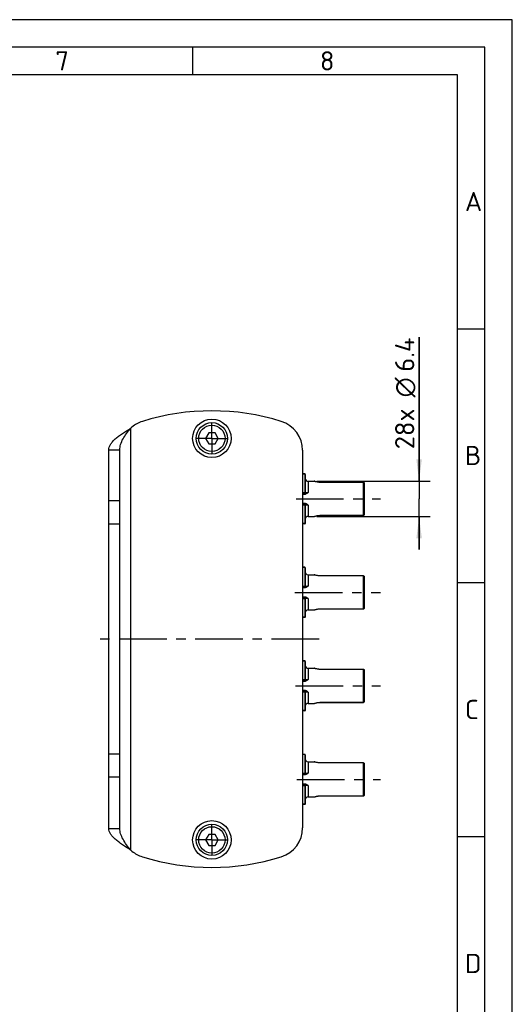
# Model space of a CAD drawing. Header units: millimetres. Extents: x 0 to 420, y 0 to 297.
# Tile 85 of 85: x 330 to 420, y 118 to 297. Entities that reach past the tile are written whole.
import ezdxf

# ---------------------------------------------------------------- set-up
doc = ezdxf.new("R2010")
doc.units = ezdxf.units.MM
doc.header["$LTSCALE"] = 23.1
doc.linetypes.add('CENTER', pattern=[0.6, 0.375, -0.075, 0.075, -0.075])
doc.layers.get('0').update_dxf_attribs({"linetype": 'CONTINUOUS'})
for name, color, linetype in [('0000008877_2_KÖRPERKANTE', 7, 'CONTINUOUS'), ('0000019407_2_KÖRPERKANTE', 7, 'CONTINUOUS'), ('0000284003_1_MITTELLINIE', 7, 'CONTINUOUS'), ('0000284003_2_KÖRPERKANTE', 7, 'CONTINUOUS'), ('0000284035_0_RAHMEN', 7, 'CONTINUOUS'), ('0000434254_1_MITTELLINIE', 7, 'CONTINUOUS'), ('0000434254_2_KÖRPERKANTE', 7, 'CONTINUOUS'), ('0000434254_5_BEMASSUNG', 7, 'CONTINUOUS')]:
    doc.layers.add(name, color=color, linetype=linetype)
doc.styles.get("Standard").update_dxf_attribs({"font": 'isocpeur.ttf'})
doc.styles.add('TEXTSTYLE_12', font='gdt', dxfattribs={"width": 0.7})
doc.styles.add('TEXTSTYLE_2', font='isocpeur.ttf')
doc.styles.add('TEXTSTYLE_3', font='isocpeur.ttf')
doc.styles.add('TEXTSTYLE_4', font='isocpeur.ttf')
doc.styles.add('TEXTSTYLE_5', font='isocpeur.ttf')
doc.styles.add('TEXTSTYLE_6', font='isocpeur.ttf')
doc.dimstyles.new('DIMSTYLE_1', dxfattribs={"dimtxt": 3.5, "dimasz": 4, "dimexe": 2, "dimexo": 0.5, "dimgap": 0.875, "dimtad": 1, "dimdec": 3, "dimdsep": 46, "dimtxsty": 'Standard', "dimblk": '_FILLED', "dimblk1": '_FILLED', "dimblk2": '_FILLED', "dimcen": 0.09, "dimclrt": 7, "dimazin": 2, "dimtp": 0.2, "dimtm": 0.2, "dimtfac": 1, "dimtdec": 3, "dimtofl": 0, "dimtmove": 0, "dimatfit": 3, "dimldrblk": '_FILLED', "dimfxl": 0, "dimtolj": 1, "dimarcsym": 0})

# ---------------------------------------------------------------- blocks, each defined once
blk = doc.blocks.new('_FILLED')
at = {"color": 0, "linetype": 'ByBlock'}
blk.add_solid([(0, 0), (-1, 0.125), (-1, -0.125)], dxfattribs=at)
blk = doc.blocks.new('*D23')
at = {"layer": '0000434254_5_BEMASSUNG', "color": 1, "linetype": 'Continuous'}
for p, q in [((403.04, 213.09), (403.04, 239.3)), ((403.04, 239.3), (403.04, 209.89)), ((384.44, 213.09), (405.04, 213.09)), ((403.04, 200.69), (403.04, 209.89)), ((384.44, 206.69), (405.04, 206.69)), ((403.04, 206.69), (403.04, 200.69))]:
    blk.add_line(p, q, dxfattribs=at)
at = {"layer": '0000434254_5_BEMASSUNG', "color": 1, "linetype": 'Continuous', "xscale": 4, "yscale": 4, "zscale": 4}
for p, rotation in [((403.04, 213.09), 270), ((403.04, 206.69), 90)]:
    blk.add_blockref('_FILLED', p, dxfattribs=dict(at, rotation=rotation))
at = {"layer": '0000434254_5_BEMASSUNG', "color": 7, "linetype": 'Continuous'}
for s, p in [('6.4', (402.17, 233.01)), ('28x ', (402.17, 218.91))]:
    blk.add_text(s, height=3.5, rotation=90, dxfattribs=at).set_placement(p)
at = {"layer": '0000434254_5_BEMASSUNG', "color": 7, "linetype": 'Continuous', "style": 'TEXTSTYLE_12'}
blk.add_text('n', height=3.5, rotation=90, dxfattribs=at).set_placement((402.17, 228.34))

msp = doc.modelspace()

# ---------------------------------------------------------------- linework, layer by layer
at = {"layer": '0000008877_2_KÖRPERKANTE', "color": 7, "linetype": 'Continuous'}
for centre in [(365.3426, 220.8901), (365.3426, 147.8901)]:
    msp.add_circle(centre, 3.5, dxfattribs=at)
at = {"layer": '0000019407_2_KÖRPERKANTE', "color": 7, "linetype": 'Continuous'}
for p, q in [((364.7653, 221.8901), (364.1879, 220.8901)), ((364.1879, 220.8901), (364.7653, 219.8901)), ((365.92, 221.8901), (364.7653, 221.8901)), ((366.4973, 220.8901), (365.92, 221.8901)), ((365.92, 219.8901), (366.4973, 220.8901)), ((364.7653, 219.8901), (365.92, 219.8901)), ((364.7653, 148.8901), (364.1879, 147.8901)), ((365.92, 148.8901), (364.7653, 148.8901)), ((366.4973, 147.8901), (365.92, 148.8901)), ((364.1879, 147.8901), (364.7653, 146.8901)), ((364.7653, 146.8901), (365.92, 146.8901)), ((365.92, 146.8901), (366.4973, 147.8901))]:
    msp.add_line(p, q, dxfattribs=at)
for centre, radius in [((365.3426, 220.8901), 2.85), ((365.3426, 220.8901), 2.3917), ((365.3426, 147.8901), 2.85), ((365.3426, 147.8901), 2.3917)]:
    msp.add_circle(centre, radius, dxfattribs=at)
at = {"layer": '0000284003_1_MITTELLINIE', "color": 7, "linetype": 'CENTER'}
for p, q in [((365.3426, 220.8901), (365.3426, 223.7401)), ((365.3426, 220.8901), (362.4926, 220.8901)), ((365.3426, 220.8901), (365.3426, 218.0401)), ((365.3426, 220.8901), (368.1926, 220.8901)), ((384.8426, 184.3901), (343.4924, 184.3901)), ((365.3426, 147.8901), (365.3426, 150.7401)), ((365.3426, 147.8901), (362.4926, 147.8901)), ((365.3426, 147.8901), (368.1926, 147.8901)), ((365.3426, 147.8901), (365.3426, 145.0401))]:
    msp.add_line(p, q, dxfattribs=at)
at = {"layer": '0000284003_2_KÖRPERKANTE', "color": 7, "linetype": 'Continuous'}
for p, q in [((350.5926, 222.7503), (350.8073, 222.9304)), ((346.5926, 149.9841), (346.5926, 218.7961)), ((346.5926, 218.7961), (348.5926, 218.7961)), ((348.5926, 149.9841), (348.5926, 218.7961)), ((381.8426, 218.7171), (381.8426, 150.0631)), ((346.5926, 149.9841), (348.5926, 149.9841)), ((350.8073, 145.8498), (350.5926, 146.0299))]:
    msp.add_line(p, q, dxfattribs=at)
at = {"layer": '0000284003_2_KÖRPERKANTE', "color": 9, "linetype": 'Continuous'}
for p, q in [((350.5926, 146.0299), (350.5926, 222.7503)), ((348.5926, 209.5048), (346.5926, 209.5048)), ((348.5926, 205.2916), (346.5926, 205.2916)), ((348.5926, 163.4887), (346.5926, 163.4887)), ((348.5926, 159.2754), (346.5926, 159.2754))]:
    msp.add_line(p, q, dxfattribs=at)
at = {"layer": '0000284003_2_KÖRPERKANTE', "color": 7, "linetype": 'Continuous'}
for centre, radius, start, end in [((365.3426, 183.3901), 42.5, 72.704655, 107.295345), ((354.3426, 218.7171), 5.5, 107.295345, 130), ((376.3426, 218.7171), 5.5, 0, 72.704655), ((376.3426, 150.0631), 5.5, 287.295345, 360), ((354.3426, 150.0631), 5.5, 230, 252.704655), ((365.3426, 185.3901), 42.5, 252.704655, 287.295345)]:
    msp.add_arc(centre, radius, start, end, dxfattribs=at)
for points, knots in [([(346.5926, 218.7961), (346.5926, 218.9628), (346.6505, 219.3126), (346.8927, 219.8166), (347.2741, 220.3104), (347.7767, 220.8001), (348.3836, 221.2877), (349.3237, 221.9532), (350.0785, 222.4267), (350.5926, 222.7503)], [0, 0, 0, 0, 0.08599682, 0.17952488, 0.28564834, 0.4061741, 0.54064746, 0.68675202, 1, 1, 1, 1]), ([(348.5926, 218.7961), (348.5926, 218.9614), (348.6194, 219.2962), (348.7779, 219.9743), (349.1689, 220.8198), (349.8287, 221.789), (350.3334, 222.424), (350.5926, 222.7503)], [0, 0, 0, 0, 0.10980451, 0.22213482, 0.46120959, 0.72310339, 1, 1, 1, 1]), ([(350.5926, 146.0299), (350.0785, 146.3535), (349.3237, 146.827), (348.3836, 147.4925), (347.7767, 147.9801), (347.2741, 148.4698), (346.8927, 148.9636), (346.6505, 149.4676), (346.5926, 149.8174), (346.5926, 149.9841)], [0, 0, 0, 0, 0.31324798, 0.45935254, 0.5938259, 0.71435166, 0.82047512, 0.91400318, 1, 1, 1, 1]), ([(350.5926, 146.0299), (350.3334, 146.3562), (349.8287, 146.9912), (349.1689, 147.9604), (348.7779, 148.8059), (348.6194, 149.484), (348.5926, 149.8188), (348.5926, 149.9841)], [0, 0, 0, 0, 0.27689661, 0.53879041, 0.77786518, 0.89019549, 1, 1, 1, 1])]:
    msp.add_open_spline(points, degree=3, knots=knots, dxfattribs=at)
at = {"layer": '0000284035_0_RAHMEN', "color": 1, "linetype": 'Continuous'}
for p, q in [((420, 297), (0, 297)), ((420, 0), (420, 297)), ((361.89, 287), (361.89, 292)), ((410, 287), (25, 287)), ((410, 73.3491), (410, 287)), ((410, 240.82), (415, 240.82)), ((410, 194.66), (415, 194.66)), ((410, 148.5), (415, 148.5))]:
    msp.add_line(p, q, dxfattribs=at)
at = {"layer": '0000284035_0_RAHMEN', "color": 7, "linetype": 'Continuous'}
for p, q in [((415, 292), (20, 292)), ((415, 5), (415, 292))]:
    msp.add_line(p, q, dxfattribs=at)
at = {"layer": '0000434254_1_MITTELLINIE', "color": 7, "linetype": 'CENTER'}
for p, q in [((380.6481, 209.8901), (396.0426, 209.8901)), ((380.4518, 192.8901), (396.0426, 192.8901)), ((380.5643, 175.8901), (396.0426, 175.8901)), ((380.8192, 158.8901), (396.0426, 158.8901))]:
    msp.add_line(p, q, dxfattribs=at)
at = {"layer": '0000434254_2_KÖRPERKANTE', "color": 7, "linetype": 'Continuous'}
for p, q in [((382.2426, 214.4401), (381.8426, 214.4401)), ((382.3426, 214.3401), (382.3426, 210.9901)), ((382.8426, 213.0901), (383.9426, 213.0901)), ((385.0426, 212.8884), (384.9251, 212.8909)), ((392.9426, 212.8884), (385.0426, 212.8884)), ((393.0426, 212.7884), (393.0426, 206.9918)), ((381.8426, 210.8901), (382.3482, 210.8901)), ((382.3482, 208.8901), (381.8426, 208.8901)), ((382.3426, 208.7901), (382.3426, 205.4401)), ((382.3434, 206.2242), (382.3443, 206.2318)), ((382.8426, 206.6901), (383.9426, 206.6901)), ((383.9762, 206.6959), (383.9855, 206.6992)), ((383.9851, 206.699), (384.0136, 206.709)), ((384.0125, 206.7086), (384.0603, 206.7247)), ((384.0586, 206.7242), (384.1248, 206.7454)), ((384.1229, 206.7448), (384.2063, 206.7697)), ((384.2046, 206.7692), (384.3035, 206.796)), ((384.3019, 206.7956), (384.4136, 206.8221)), ((384.4123, 206.8218), (384.5333, 206.8459)), ((384.5325, 206.8457), (384.6601, 206.8658)), ((384.6597, 206.8658), (384.7916, 206.8806)), ((384.9246, 206.8893), (385.0426, 206.8918)), ((385.0426, 206.8918), (392.9426, 206.8918)), ((382.2426, 205.3401), (381.8426, 205.3401)), ((382.2426, 197.4401), (381.8426, 197.4401)), ((382.3426, 197.3401), (382.3426, 193.9901)), ((382.8426, 196.0901), (383.9426, 196.0901)), ((385.0426, 195.8884), (384.9251, 195.8909)), ((392.9426, 195.8884), (385.0426, 195.8884)), ((393.0426, 195.7884), (393.0426, 189.9918)), ((381.8426, 193.8901), (382.3482, 193.8901)), ((382.3482, 191.8901), (381.8426, 191.8901)), ((382.3426, 191.7901), (382.3426, 188.4401)), ((384.0586, 189.7242), (384.1248, 189.7454)), ((384.1229, 189.7448), (384.2063, 189.7697)), ((384.2046, 189.7692), (384.3035, 189.796)), ((384.3019, 189.7956), (384.4136, 189.8221)), ((384.4123, 189.8218), (384.5333, 189.8459)), ((384.5325, 189.8457), (384.6601, 189.8658)), ((384.6597, 189.8658), (384.7916, 189.8806)), ((384.9246, 189.8893), (385.0426, 189.8918)), ((385.0426, 189.8918), (392.9426, 189.8918)), ((382.2426, 188.3401), (381.8426, 188.3401)), ((382.3434, 189.2242), (382.3443, 189.2318)), ((382.8426, 189.6901), (383.9426, 189.6901)), ((383.9762, 189.6959), (383.9855, 189.6992)), ((383.9851, 189.699), (384.0136, 189.709)), ((384.0125, 189.7086), (384.0603, 189.7247)), ((382.2426, 180.4401), (381.8426, 180.4401)), ((382.3426, 180.3401), (382.3426, 176.9901)), ((382.8426, 179.0901), (383.9426, 179.0901)), ((385.0426, 178.8884), (384.9251, 178.8909)), ((392.9426, 178.8884), (385.0426, 178.8884)), ((393.0426, 178.7884), (393.0426, 172.9918)), ((381.8426, 176.8901), (382.3482, 176.8901)), ((382.3482, 174.8901), (381.8426, 174.8901)), ((382.3426, 174.7901), (382.3426, 171.4401)), ((382.3434, 172.2242), (382.3443, 172.2318)), ((382.8426, 172.6901), (383.9426, 172.6901)), ((383.9762, 172.6959), (383.9855, 172.6992)), ((383.9851, 172.699), (384.0136, 172.709)), ((384.0125, 172.7086), (384.0603, 172.7247)), ((384.0586, 172.7242), (384.1248, 172.7454)), ((384.1229, 172.7448), (384.2063, 172.7697)), ((384.2046, 172.7692), (384.3035, 172.796)), ((384.3019, 172.7956), (384.4136, 172.8221)), ((384.4123, 172.8218), (384.5333, 172.8459)), ((384.5325, 172.8457), (384.6601, 172.8658)), ((384.6597, 172.8658), (384.7916, 172.8806)), ((384.9246, 172.8893), (385.0426, 172.8918)), ((385.0426, 172.8918), (392.9426, 172.8918)), ((382.2426, 171.3401), (381.8426, 171.3401)), ((382.2426, 163.4401), (381.8426, 163.4401)), ((382.3426, 163.3401), (382.3426, 159.9901)), ((382.8426, 162.0901), (383.9426, 162.0901)), ((385.0426, 161.8884), (384.9251, 161.8909)), ((392.9426, 161.8884), (385.0426, 161.8884)), ((393.0426, 161.7884), (393.0426, 155.9918)), ((381.8426, 159.8901), (382.3482, 159.8901)), ((382.3482, 157.8901), (381.8426, 157.8901)), ((382.3426, 157.7901), (382.3426, 154.4401)), ((384.0586, 155.7242), (384.1248, 155.7454)), ((384.1229, 155.7448), (384.2063, 155.7697)), ((384.2046, 155.7692), (384.3035, 155.796)), ((384.3019, 155.7956), (384.4136, 155.8221)), ((384.4123, 155.8218), (384.5333, 155.8459)), ((384.5325, 155.8457), (384.6601, 155.8658)), ((384.6597, 155.8658), (384.7916, 155.8806)), ((384.9246, 155.8893), (385.0426, 155.8918)), ((385.0426, 155.8918), (392.9426, 155.8918)), ((382.2426, 154.3401), (381.8426, 154.3401)), ((382.3434, 155.2242), (382.3443, 155.2318)), ((382.8426, 155.6901), (383.9426, 155.6901)), ((383.9762, 155.6959), (383.9855, 155.6992)), ((383.9851, 155.699), (384.0136, 155.709)), ((384.0125, 155.7086), (384.0603, 155.7247))]:
    msp.add_line(p, q, dxfattribs=at)
at = {"layer": '0000434254_2_KÖRPERKANTE', "color": 9, "linetype": 'Continuous'}
for p, q in [((382.2426, 214.3901), (381.8426, 214.3901)), ((382.2426, 214.4401), (382.2426, 210.8901)), ((382.8426, 213.0901), (382.8426, 211.0256)), ((383.9666, 213.0814), (383.9426, 213.0901)), ((385.0426, 212.8819), (385.0426, 212.8884)), ((392.9426, 212.8819), (385.0426, 212.8819)), ((392.9426, 206.8918), (392.9426, 212.8884)), ((381.8426, 211.0401), (382.2426, 211.0401)), ((381.8426, 210.7628), (382.3482, 210.7628)), ((382.3482, 210.8901), (382.3482, 210.7628)), ((382.3482, 209.0174), (381.8426, 209.0174)), ((382.2426, 208.7401), (381.8426, 208.7401)), ((382.2426, 208.8901), (382.2426, 205.3401)), ((382.3482, 209.0174), (382.3482, 208.8901)), ((382.8426, 208.7546), (382.8426, 206.6901)), ((383.9426, 206.6901), (383.9742, 206.7015)), ((385.0426, 206.8983), (385.0426, 206.8918)), ((385.0426, 206.8983), (392.9426, 206.8983)), ((382.2426, 205.3901), (381.8426, 205.3901)), ((382.2426, 197.3901), (381.8426, 197.3901)), ((382.2426, 197.4401), (382.2426, 193.8901)), ((382.8426, 196.0901), (382.8426, 194.0256)), ((383.9666, 196.0814), (383.9426, 196.0901)), ((385.0426, 195.8819), (385.0426, 195.8884)), ((392.9426, 195.8819), (385.0426, 195.8819)), ((392.9426, 189.8918), (392.9426, 195.8884)), ((381.8426, 194.0401), (382.2426, 194.0401)), ((381.8426, 193.7628), (382.3482, 193.7628)), ((382.3482, 193.8901), (382.3482, 193.7628)), ((382.3482, 192.0174), (381.8426, 192.0174)), ((382.2426, 191.7401), (381.8426, 191.7401)), ((382.2426, 191.8901), (382.2426, 188.3401)), ((382.3482, 192.0174), (382.3482, 191.8901)), ((382.8426, 191.7546), (382.8426, 189.6901)), ((385.0426, 189.8983), (392.9426, 189.8983)), ((385.0426, 189.8983), (385.0426, 189.8918)), ((382.2426, 188.3901), (381.8426, 188.3901)), ((383.9426, 189.6901), (383.9742, 189.7015)), ((382.2426, 180.3901), (381.8426, 180.3901)), ((382.2426, 180.4401), (382.2426, 176.8901)), ((382.8426, 179.0901), (382.8426, 177.0256)), ((383.9666, 179.0814), (383.9426, 179.0901)), ((385.0426, 178.8819), (385.0426, 178.8884)), ((392.9426, 178.8819), (385.0426, 178.8819)), ((392.9426, 172.8918), (392.9426, 178.8884)), ((381.8426, 177.0401), (382.2426, 177.0401)), ((381.8426, 176.7628), (382.3482, 176.7628)), ((382.3482, 176.8901), (382.3482, 176.7628)), ((382.3482, 175.0174), (381.8426, 175.0174)), ((382.2426, 174.7401), (381.8426, 174.7401)), ((382.2426, 174.8901), (382.2426, 171.3401)), ((382.3482, 175.0174), (382.3482, 174.8901)), ((382.8426, 174.7546), (382.8426, 172.6901)), ((383.9426, 172.6901), (383.9742, 172.7015)), ((385.0426, 172.8983), (392.9426, 172.8983)), ((385.0426, 172.8983), (385.0426, 172.8918)), ((382.2426, 171.3901), (381.8426, 171.3901)), ((382.2426, 163.3901), (381.8426, 163.3901)), ((382.2426, 163.4401), (382.2426, 159.8901)), ((382.8426, 162.0901), (382.8426, 160.0256)), ((383.9666, 162.0814), (383.9426, 162.0901)), ((385.0426, 161.8819), (385.0426, 161.8884)), ((392.9426, 161.8819), (385.0426, 161.8819)), ((392.9426, 155.8918), (392.9426, 161.8884)), ((381.8426, 160.0401), (382.2426, 160.0401)), ((381.8426, 159.7628), (382.3482, 159.7628)), ((382.3482, 159.8901), (382.3482, 159.7628)), ((382.3482, 158.0174), (381.8426, 158.0174)), ((382.2426, 157.7401), (381.8426, 157.7401)), ((382.2426, 157.8901), (382.2426, 154.3401)), ((382.3482, 158.0174), (382.3482, 157.8901)), ((382.8426, 157.7546), (382.8426, 155.6901)), ((385.0426, 155.8983), (392.9426, 155.8983)), ((385.0426, 155.8983), (385.0426, 155.8918)), ((382.2426, 154.3901), (381.8426, 154.3901)), ((383.9426, 155.6901), (383.9742, 155.7015))]:
    msp.add_line(p, q, dxfattribs=at)
at = {"layer": '0000434254_2_KÖRPERKANTE', "color": 7, "linetype": 'Continuous'}
for points in [[(383.9761, 213.0843), (383.9551, 213.0893), (383.9426, 213.0901)], [(384.9256, 212.8908), (384.7919, 212.8996), (384.6602, 212.9144), (384.5331, 212.9344), (384.4131, 212.9583), (384.3028, 212.9844), (384.2054, 213.0108), (384.1238, 213.0351), (384.0593, 213.0558), (384.013, 213.0714), (383.9852, 213.0811), (383.9761, 213.0843)], [(383.9426, 206.6901), (383.9552, 206.6909), (383.9762, 206.6959)], [(384.7913, 206.8806), (384.9254, 206.8894), (385.0426, 206.8918)], [(383.9761, 196.0843), (383.9551, 196.0893), (383.9426, 196.0901)], [(384.9256, 195.8908), (384.7919, 195.8996), (384.6602, 195.9144), (384.5331, 195.9344), (384.4131, 195.9583), (384.3028, 195.9844), (384.2054, 196.0108), (384.1238, 196.0351), (384.0593, 196.0558), (384.013, 196.0714), (383.9852, 196.0811), (383.9761, 196.0843)], [(384.7913, 189.8806), (384.9254, 189.8894), (385.0426, 189.8918)], [(383.9426, 189.6901), (383.9552, 189.6909), (383.9762, 189.6959)], [(383.9761, 179.0843), (383.9551, 179.0893), (383.9426, 179.0901)], [(384.9256, 178.8908), (384.7919, 178.8996), (384.6602, 178.9144), (384.5331, 178.9344), (384.4131, 178.9583), (384.3028, 178.9844), (384.2054, 179.0108), (384.1238, 179.0351), (384.0593, 179.0558), (384.013, 179.0714), (383.9852, 179.0811), (383.9761, 179.0843)], [(383.9426, 172.6901), (383.9552, 172.6909), (383.9762, 172.6959)], [(384.7913, 172.8806), (384.9254, 172.8894), (385.0426, 172.8918)], [(383.9761, 162.0843), (383.9551, 162.0893), (383.9426, 162.0901)], [(384.9256, 161.8908), (384.7919, 161.8996), (384.6602, 161.9144), (384.5331, 161.9344), (384.4131, 161.9583), (384.3028, 161.9844), (384.2054, 162.0108), (384.1238, 162.0351), (384.0593, 162.0558), (384.013, 162.0714), (383.9852, 162.0811), (383.9761, 162.0843)], [(384.7913, 155.8806), (384.9254, 155.8894), (385.0426, 155.8918)], [(383.9426, 155.6901), (383.9552, 155.6909), (383.9762, 155.6959)]]:
    msp.add_lwpolyline(points, dxfattribs=at)
for centre, radius, start, end in [((382.2426, 214.3401), 0.1, 0, 90), ((382.8426, 213.5901), 0.5, 180, 270), ((392.9426, 212.7884), 0.1, 0, 90), ((382.2426, 210.9901), 0.1, 269.999212, 360), ((382.2426, 208.7901), 0.1, 0, 90), ((382.8426, 206.1901), 0.5, 90, 175.219813), ((392.9426, 206.9918), 0.1, 270, 360), ((382.2426, 205.4401), 0.1, 270, 360), ((382.2426, 197.3401), 0.1, 0, 90), ((382.8426, 196.5901), 0.5, 180, 270), ((392.9426, 195.7884), 0.1, 0, 90), ((382.2426, 193.9901), 0.1, 269.999212, 360), ((382.2426, 191.7901), 0.1, 0, 90), ((392.9426, 189.9918), 0.1, 270, 360), ((382.2426, 188.4401), 0.1, 270, 360), ((382.8426, 189.1901), 0.5, 90, 175.219813), ((382.2426, 180.3401), 0.1, 0, 90), ((382.8426, 179.5901), 0.5, 180, 270), ((392.9426, 178.7884), 0.1, 0, 90), ((382.2426, 176.9901), 0.1, 270, 360), ((382.2426, 174.7901), 0.1, 0, 90), ((382.8426, 172.1901), 0.5, 90, 175.219813), ((392.9426, 172.9918), 0.1, 270, 360), ((382.2426, 171.4401), 0.1, 270, 360), ((382.2426, 163.3401), 0.1, 0, 90), ((382.8426, 162.5901), 0.5, 180, 270), ((392.9426, 161.7884), 0.1, 0, 90), ((382.2426, 159.9901), 0.1, 269.999212, 360), ((382.2426, 157.7901), 0.1, 0, 90), ((392.9426, 155.9918), 0.1, 270, 360), ((382.2426, 154.4401), 0.1, 270, 360), ((382.8426, 155.1901), 0.5, 90, 175.219813)]:
    msp.add_arc(centre, radius, start, end, dxfattribs=at)
at = {"layer": '0000434254_2_KÖRPERKANTE', "color": 9, "linetype": 'Continuous'}
for centre, radius, start, end in [((385.3343, 216.888), 4.0449, 250.236887, 250.54608), ((385.3733, 202.7823), 4.1614, 109.552128, 109.668268), ((385.3343, 199.888), 4.0449, 250.236887, 250.54608), ((385.3733, 185.7823), 4.1614, 109.552128, 109.668268), ((385.3343, 182.888), 4.0449, 250.236887, 250.54608), ((385.3733, 168.7823), 4.1614, 109.552128, 109.668268), ((385.3343, 165.888), 4.0449, 250.236887, 250.54608), ((385.3733, 151.7823), 4.1614, 109.552128, 109.668268)]:
    msp.add_arc(centre, radius, start, end, dxfattribs=at)
for points, knots in [([(382.3426, 214.3401), (382.3426, 214.3434), (382.3411, 214.3504), (382.335, 214.36), (382.3255, 214.3686), (382.3078, 214.3791), (382.2797, 214.3878), (382.2554, 214.3901), (382.2426, 214.3901)], [0, 0, 0, 0, 0.0822999, 0.17313615, 0.27789095, 0.39845063, 0.68161547, 1, 1, 1, 1]), ([(385.0426, 212.8819), (384.9244, 212.8819), (384.7003, 212.8962), (384.3464, 212.9601), (384.1148, 213.029), (383.9872, 213.0741)], [0, 0, 0, 0, 0.3291366, 0.62308027, 1, 1, 1, 1]), ([(392.9426, 212.8819), (392.9556, 212.8819), (392.9816, 212.8771), (393.0148, 212.8566), (393.0373, 212.8255), (393.0426, 212.8006), (393.0426, 212.7884)], [0, 0, 0, 0, 0.25763377, 0.5108875, 0.75776087, 1, 1, 1, 1]), ([(382.3426, 210.9901), (382.3426, 210.9934), (382.3411, 211.0004), (382.335, 211.01), (382.3255, 211.0186), (382.3078, 211.0291), (382.2797, 211.0378), (382.2554, 211.0401), (382.2426, 211.0401)], [0, 0, 0, 0, 0.0823214, 0.17320661, 0.27801027, 0.39862442, 0.68178539, 1, 1, 1, 1]), ([(382.3426, 210.9901), (382.3426, 210.9913), (382.3448, 210.9931), (382.348, 210.9946), (382.3541, 210.9968), (382.3644, 210.9993), (382.3801, 211.0023), (382.4, 211.0052), (382.4348, 211.0093), (382.4878, 211.014), (382.5619, 211.0188), (382.648, 211.0226), (382.7429, 211.025), (382.8088, 211.0256), (382.8426, 211.0256)], [0, 0, 0, 0, 0.00730906, 0.0136708, 0.02209526, 0.0453015, 0.0770213, 0.11713285, 0.16543495, 0.28548949, 0.43426347, 0.60743391, 0.79879159, 1, 1, 1, 1]), ([(382.6115, 210.9557), (382.5897, 210.9486), (382.5467, 210.9344), (382.482, 210.9139), (382.4165, 210.8964), (382.3711, 210.8901), (382.3482, 210.8901)], [0, 0, 0, 0, 0.25201907, 0.4998107, 0.74719285, 1, 1, 1, 1]), ([(382.657, 210.8901), (382.6342, 210.8737), (382.5877, 210.8419), (382.5135, 210.8009), (382.4335, 210.7711), (382.3766, 210.7628), (382.3482, 210.7628)], [0, 0, 0, 0, 0.24827216, 0.49778648, 0.74851497, 1, 1, 1, 1]), ([(382.8426, 211.0256), (382.8031, 211.0148), (382.7258, 210.9924), (382.6491, 210.968), (382.6115, 210.9557)], [0, 0, 0, 0, 0.50887504, 1, 1, 1, 1]), ([(382.8426, 211.0256), (382.8107, 211.0045), (382.7489, 210.9592), (382.6881, 210.9125), (382.657, 210.8901)], [0, 0, 0, 0, 0.49951938, 1, 1, 1, 1]), ([(382.2426, 208.7401), (382.2554, 208.7401), (382.2797, 208.7424), (382.3078, 208.7511), (382.3255, 208.7616), (382.335, 208.7702), (382.3411, 208.7798), (382.3426, 208.7868), (382.3426, 208.7901)], [0, 0, 0, 0, 0.31821461, 0.60137558, 0.72198972, 0.82679339, 0.9176786, 1, 1, 1, 1]), ([(382.8426, 208.7546), (382.8088, 208.7546), (382.7429, 208.7552), (382.6479, 208.7576), (382.5618, 208.7614), (382.4878, 208.7662), (382.4347, 208.7709), (382.4, 208.775), (382.3801, 208.7779), (382.3644, 208.7809), (382.3541, 208.7834), (382.348, 208.7856), (382.3448, 208.7871), (382.3426, 208.7889), (382.3426, 208.7901)], [0, 0, 0, 0, 0.20137561, 0.39281244, 0.56597388, 0.71468206, 0.83466305, 0.88293467, 0.92302133, 0.95472108, 0.97791423, 0.98633423, 0.99269364, 1, 1, 1, 1]), ([(382.8426, 208.7546), (382.823, 208.7676), (382.7845, 208.7947), (382.7093, 208.8514), (382.6341, 208.9084), (382.5533, 208.9582), (382.4676, 208.9998), (382.3959, 209.0174), (382.3482, 209.0174)], [0, 0, 0, 0, 0.12407946, 0.24815812, 0.49713646, 0.62236417, 0.74816625, 1, 1, 1, 1]), ([(382.8426, 208.7546), (382.7993, 208.7665), (382.7147, 208.791), (382.6111, 208.8245), (382.5308, 208.8509), (382.4714, 208.8694), (382.411, 208.8847), (382.3693, 208.8901), (382.3482, 208.8901)], [0, 0, 0, 0, 0.26217838, 0.51404632, 0.63593938, 0.7562722, 0.87678341, 1, 1, 1, 1]), ([(382.3426, 206.2401), (382.3426, 206.2389), (382.3428, 206.2372), (382.3432, 206.2351), (382.3435, 206.2339), (382.3439, 206.2331), (382.3441, 206.2323), (382.3443, 206.232), (382.3443, 206.2318), (382.3443, 206.2318)], [0, 0, 0, 0, 0.42370965, 0.5950158, 0.73805158, 0.8513454, 0.9334999, 0.9833224, 1, 1, 1, 1]), ([(383.9806, 206.7038), (384.1072, 206.7488), (384.339, 206.8183), (384.6951, 206.8836), (384.9224, 206.8983), (385.0426, 206.8983)], [0, 0, 0, 0, 0.37183819, 0.66755803, 1, 1, 1, 1]), ([(393.0426, 206.9918), (393.0426, 206.9796), (393.0373, 206.9547), (393.0148, 206.9237), (392.9816, 206.9031), (392.9556, 206.8983), (392.9426, 206.8983)], [0, 0, 0, 0, 0.24211958, 0.48894526, 0.74223737, 1, 1, 1, 1]), ([(382.3426, 205.4401), (382.3426, 205.4368), (382.3411, 205.4298), (382.335, 205.4202), (382.3255, 205.4116), (382.3078, 205.4011), (382.2797, 205.3924), (382.2554, 205.3901), (382.2426, 205.3901)], [0, 0, 0, 0, 0.0822991, 0.17313475, 0.27788959, 0.39844917, 0.68161408, 1, 1, 1, 1]), ([(382.3426, 197.3401), (382.3426, 197.3434), (382.3411, 197.3504), (382.335, 197.36), (382.3255, 197.3686), (382.3078, 197.3791), (382.2797, 197.3878), (382.2554, 197.3901), (382.2426, 197.3901)], [0, 0, 0, 0, 0.0822999, 0.17313615, 0.27789095, 0.39845063, 0.68161547, 1, 1, 1, 1]), ([(385.0426, 195.8819), (384.9244, 195.8819), (384.7003, 195.8962), (384.3464, 195.9601), (384.1148, 196.029), (383.9872, 196.0741)], [0, 0, 0, 0, 0.3291366, 0.62308027, 1, 1, 1, 1]), ([(392.9426, 195.8819), (392.9556, 195.8819), (392.9816, 195.8771), (393.0148, 195.8566), (393.0373, 195.8255), (393.0426, 195.8006), (393.0426, 195.7884)], [0, 0, 0, 0, 0.25763377, 0.5108875, 0.75776087, 1, 1, 1, 1]), ([(382.3426, 193.9901), (382.3426, 193.9934), (382.3411, 194.0004), (382.335, 194.01), (382.3255, 194.0186), (382.3078, 194.0291), (382.2797, 194.0378), (382.2554, 194.0401), (382.2426, 194.0401)], [0, 0, 0, 0, 0.0823214, 0.17320661, 0.27801027, 0.39862442, 0.68178539, 1, 1, 1, 1]), ([(382.3426, 193.9901), (382.3426, 193.9913), (382.3448, 193.9931), (382.348, 193.9946), (382.3541, 193.9968), (382.3644, 193.9993), (382.3801, 194.0023), (382.4, 194.0052), (382.4348, 194.0093), (382.4878, 194.014), (382.5619, 194.0188), (382.648, 194.0226), (382.7429, 194.025), (382.8088, 194.0256), (382.8426, 194.0256)], [0, 0, 0, 0, 0.00730906, 0.0136708, 0.02209526, 0.0453015, 0.0770213, 0.11713285, 0.16543495, 0.28548949, 0.43426347, 0.60743391, 0.79879159, 1, 1, 1, 1]), ([(382.6115, 193.9557), (382.5897, 193.9486), (382.5467, 193.9344), (382.482, 193.9139), (382.4165, 193.8964), (382.3711, 193.8901), (382.3482, 193.8901)], [0, 0, 0, 0, 0.25201907, 0.4998107, 0.74719285, 1, 1, 1, 1]), ([(382.657, 193.8901), (382.6342, 193.8737), (382.5877, 193.8419), (382.5135, 193.8009), (382.4335, 193.7711), (382.3766, 193.7628), (382.3482, 193.7628)], [0, 0, 0, 0, 0.24827216, 0.49778648, 0.74851497, 1, 1, 1, 1]), ([(382.8426, 194.0256), (382.8031, 194.0148), (382.7258, 193.9924), (382.6491, 193.968), (382.6115, 193.9557)], [0, 0, 0, 0, 0.50887504, 1, 1, 1, 1]), ([(382.8426, 194.0256), (382.8107, 194.0045), (382.7489, 193.9592), (382.6881, 193.9125), (382.657, 193.8901)], [0, 0, 0, 0, 0.49951938, 1, 1, 1, 1]), ([(382.2426, 191.7401), (382.2554, 191.7401), (382.2797, 191.7424), (382.3078, 191.7511), (382.3255, 191.7616), (382.335, 191.7702), (382.3411, 191.7798), (382.3426, 191.7868), (382.3426, 191.7901)], [0, 0, 0, 0, 0.31821461, 0.60137558, 0.72198972, 0.82679339, 0.9176786, 1, 1, 1, 1]), ([(382.8426, 191.7546), (382.8088, 191.7546), (382.7429, 191.7552), (382.6479, 191.7576), (382.5618, 191.7614), (382.4878, 191.7662), (382.4347, 191.7709), (382.4, 191.775), (382.3801, 191.7779), (382.3644, 191.7809), (382.3541, 191.7834), (382.348, 191.7856), (382.3448, 191.7871), (382.3426, 191.7889), (382.3426, 191.7901)], [0, 0, 0, 0, 0.20137561, 0.39281244, 0.56597388, 0.71468206, 0.83466305, 0.88293467, 0.92302133, 0.95472108, 0.97791423, 0.98633423, 0.99269364, 1, 1, 1, 1]), ([(382.8426, 191.7546), (382.823, 191.7676), (382.7845, 191.7947), (382.7093, 191.8514), (382.6341, 191.9084), (382.5533, 191.9582), (382.4676, 191.9998), (382.3959, 192.0174), (382.3482, 192.0174)], [0, 0, 0, 0, 0.12407946, 0.24815812, 0.49713646, 0.62236417, 0.74816625, 1, 1, 1, 1]), ([(382.8426, 191.7546), (382.7993, 191.7665), (382.7147, 191.791), (382.6111, 191.8245), (382.5308, 191.8509), (382.4714, 191.8694), (382.411, 191.8847), (382.3693, 191.8901), (382.3482, 191.8901)], [0, 0, 0, 0, 0.26217838, 0.51404632, 0.63593938, 0.7562722, 0.87678341, 1, 1, 1, 1]), ([(383.9806, 189.7038), (384.1072, 189.7488), (384.339, 189.8183), (384.6951, 189.8836), (384.9224, 189.8983), (385.0426, 189.8983)], [0, 0, 0, 0, 0.37183819, 0.66755803, 1, 1, 1, 1]), ([(393.0426, 189.9918), (393.0426, 189.9796), (393.0373, 189.9547), (393.0148, 189.9237), (392.9816, 189.9031), (392.9556, 189.8983), (392.9426, 189.8983)], [0, 0, 0, 0, 0.24211958, 0.48894526, 0.74223737, 1, 1, 1, 1]), ([(382.3426, 188.4401), (382.3426, 188.4368), (382.3411, 188.4298), (382.335, 188.4202), (382.3255, 188.4116), (382.3078, 188.4011), (382.2797, 188.3924), (382.2554, 188.3901), (382.2426, 188.3901)], [0, 0, 0, 0, 0.0822991, 0.17313475, 0.27788959, 0.39844917, 0.68161408, 1, 1, 1, 1]), ([(382.3426, 189.2401), (382.3426, 189.2389), (382.3428, 189.2372), (382.3432, 189.2351), (382.3435, 189.2339), (382.3439, 189.2331), (382.3441, 189.2323), (382.3443, 189.232), (382.3443, 189.2318), (382.3443, 189.2318)], [0, 0, 0, 0, 0.42370965, 0.5950158, 0.73805158, 0.8513454, 0.9334999, 0.9833224, 1, 1, 1, 1]), ([(382.3426, 180.3401), (382.3426, 180.3434), (382.3411, 180.3504), (382.335, 180.36), (382.3255, 180.3686), (382.3078, 180.3791), (382.2797, 180.3878), (382.2554, 180.3901), (382.2426, 180.3901)], [0, 0, 0, 0, 0.0822999, 0.17313615, 0.27789095, 0.39845063, 0.68161547, 1, 1, 1, 1]), ([(385.0426, 178.8819), (384.9244, 178.8819), (384.7003, 178.8962), (384.3464, 178.9601), (384.1148, 179.029), (383.9872, 179.0741)], [0, 0, 0, 0, 0.3291366, 0.62308027, 1, 1, 1, 1]), ([(392.9426, 178.8819), (392.9556, 178.8819), (392.9816, 178.8771), (393.0148, 178.8566), (393.0373, 178.8255), (393.0426, 178.8006), (393.0426, 178.7884)], [0, 0, 0, 0, 0.25763377, 0.5108875, 0.75776087, 1, 1, 1, 1]), ([(382.3426, 176.9901), (382.3426, 176.9934), (382.3411, 177.0004), (382.335, 177.01), (382.3255, 177.0186), (382.3078, 177.0291), (382.2797, 177.0378), (382.2554, 177.0401), (382.2426, 177.0401)], [0, 0, 0, 0, 0.0823214, 0.17320661, 0.27801027, 0.39862442, 0.68178539, 1, 1, 1, 1]), ([(382.3426, 176.9901), (382.3426, 176.9913), (382.3448, 176.9931), (382.348, 176.9946), (382.3541, 176.9968), (382.3644, 176.9993), (382.3801, 177.0023), (382.4, 177.0052), (382.4348, 177.0093), (382.4878, 177.014), (382.5619, 177.0188), (382.648, 177.0226), (382.7429, 177.025), (382.8088, 177.0256), (382.8426, 177.0256)], [0, 0, 0, 0, 0.00730906, 0.0136708, 0.02209526, 0.0453015, 0.0770213, 0.11713285, 0.16543495, 0.28548949, 0.43426347, 0.60743391, 0.79879159, 1, 1, 1, 1]), ([(382.6115, 176.9557), (382.5897, 176.9486), (382.5467, 176.9344), (382.482, 176.9139), (382.4165, 176.8964), (382.3711, 176.8901), (382.3482, 176.8901)], [0, 0, 0, 0, 0.25201907, 0.4998107, 0.74719285, 1, 1, 1, 1]), ([(382.657, 176.8901), (382.6342, 176.8737), (382.5877, 176.8419), (382.5135, 176.8009), (382.4335, 176.7711), (382.3766, 176.7628), (382.3482, 176.7628)], [0, 0, 0, 0, 0.24827216, 0.49778648, 0.74851497, 1, 1, 1, 1]), ([(382.8426, 177.0256), (382.8031, 177.0148), (382.7258, 176.9924), (382.6491, 176.968), (382.6115, 176.9557)], [0, 0, 0, 0, 0.50887504, 1, 1, 1, 1]), ([(382.8426, 177.0256), (382.8107, 177.0045), (382.7489, 176.9592), (382.6881, 176.9125), (382.657, 176.8901)], [0, 0, 0, 0, 0.49951938, 1, 1, 1, 1]), ([(382.2426, 174.7401), (382.2554, 174.7401), (382.2797, 174.7424), (382.3078, 174.7511), (382.3255, 174.7616), (382.335, 174.7702), (382.3411, 174.7798), (382.3426, 174.7868), (382.3426, 174.7901)], [0, 0, 0, 0, 0.31821461, 0.60137558, 0.72198972, 0.82679339, 0.9176786, 1, 1, 1, 1]), ([(382.8426, 174.7546), (382.8088, 174.7546), (382.7429, 174.7552), (382.6479, 174.7576), (382.5618, 174.7614), (382.4878, 174.7662), (382.4347, 174.7709), (382.4, 174.775), (382.3801, 174.7779), (382.3644, 174.7809), (382.3541, 174.7834), (382.348, 174.7856), (382.3448, 174.7871), (382.3426, 174.7889), (382.3426, 174.7901)], [0, 0, 0, 0, 0.20137561, 0.39281244, 0.56597388, 0.71468206, 0.83466305, 0.88293467, 0.92302133, 0.95472108, 0.97791423, 0.98633423, 0.99269364, 1, 1, 1, 1]), ([(382.8426, 174.7546), (382.823, 174.7676), (382.7845, 174.7947), (382.7093, 174.8514), (382.6341, 174.9084), (382.5533, 174.9582), (382.4676, 174.9998), (382.3959, 175.0174), (382.3482, 175.0174)], [0, 0, 0, 0, 0.12407946, 0.24815812, 0.49713646, 0.62236417, 0.74816625, 1, 1, 1, 1]), ([(382.8426, 174.7546), (382.7993, 174.7665), (382.7147, 174.791), (382.6111, 174.8245), (382.5308, 174.8509), (382.4714, 174.8694), (382.411, 174.8847), (382.3693, 174.8901), (382.3482, 174.8901)], [0, 0, 0, 0, 0.26217838, 0.51404632, 0.63593938, 0.7562722, 0.87678341, 1, 1, 1, 1]), ([(382.3426, 172.2401), (382.3426, 172.2389), (382.3428, 172.2372), (382.3432, 172.2351), (382.3435, 172.2339), (382.3439, 172.2331), (382.3441, 172.2323), (382.3443, 172.232), (382.3443, 172.2318), (382.3443, 172.2318)], [0, 0, 0, 0, 0.42370965, 0.5950158, 0.73805158, 0.8513454, 0.9334999, 0.9833224, 1, 1, 1, 1]), ([(383.9806, 172.7038), (384.1072, 172.7488), (384.339, 172.8183), (384.6951, 172.8836), (384.9224, 172.8983), (385.0426, 172.8983)], [0, 0, 0, 0, 0.37183819, 0.66755803, 1, 1, 1, 1]), ([(393.0426, 172.9918), (393.0426, 172.9796), (393.0373, 172.9547), (393.0148, 172.9237), (392.9816, 172.9031), (392.9556, 172.8983), (392.9426, 172.8983)], [0, 0, 0, 0, 0.24211958, 0.48894526, 0.74223737, 1, 1, 1, 1]), ([(382.3426, 171.4401), (382.3426, 171.4368), (382.3411, 171.4298), (382.335, 171.4202), (382.3255, 171.4116), (382.3078, 171.4011), (382.2797, 171.3924), (382.2554, 171.3901), (382.2426, 171.3901)], [0, 0, 0, 0, 0.0822991, 0.17313475, 0.27788959, 0.39844917, 0.68161408, 1, 1, 1, 1]), ([(382.3426, 163.3401), (382.3426, 163.3434), (382.3411, 163.3504), (382.335, 163.36), (382.3255, 163.3686), (382.3078, 163.3791), (382.2797, 163.3878), (382.2554, 163.3901), (382.2426, 163.3901)], [0, 0, 0, 0, 0.0822999, 0.17313615, 0.27789095, 0.39845063, 0.68161547, 1, 1, 1, 1]), ([(385.0426, 161.8819), (384.9244, 161.8819), (384.7003, 161.8962), (384.3464, 161.9601), (384.1148, 162.029), (383.9872, 162.0741)], [0, 0, 0, 0, 0.3291366, 0.62308027, 1, 1, 1, 1]), ([(392.9426, 161.8819), (392.9556, 161.8819), (392.9816, 161.8771), (393.0148, 161.8566), (393.0373, 161.8255), (393.0426, 161.8006), (393.0426, 161.7884)], [0, 0, 0, 0, 0.25763377, 0.5108875, 0.75776087, 1, 1, 1, 1]), ([(382.3426, 159.9901), (382.3426, 159.9934), (382.3411, 160.0004), (382.335, 160.01), (382.3255, 160.0186), (382.3078, 160.0291), (382.2797, 160.0378), (382.2554, 160.0401), (382.2426, 160.0401)], [0, 0, 0, 0, 0.0823214, 0.17320661, 0.27801027, 0.39862442, 0.68178539, 1, 1, 1, 1]), ([(382.3426, 159.9901), (382.3426, 159.9913), (382.3448, 159.9931), (382.348, 159.9946), (382.3541, 159.9968), (382.3644, 159.9993), (382.3801, 160.0023), (382.4, 160.0052), (382.4348, 160.0093), (382.4878, 160.014), (382.5619, 160.0188), (382.648, 160.0226), (382.7429, 160.025), (382.8088, 160.0256), (382.8426, 160.0256)], [0, 0, 0, 0, 0.00730906, 0.0136708, 0.02209526, 0.0453015, 0.0770213, 0.11713285, 0.16543495, 0.28548949, 0.43426347, 0.60743391, 0.79879159, 1, 1, 1, 1]), ([(382.6115, 159.9557), (382.5897, 159.9486), (382.5467, 159.9344), (382.482, 159.9139), (382.4165, 159.8964), (382.3711, 159.8901), (382.3482, 159.8901)], [0, 0, 0, 0, 0.25201907, 0.4998107, 0.74719285, 1, 1, 1, 1]), ([(382.657, 159.8901), (382.6342, 159.8737), (382.5877, 159.8419), (382.5135, 159.8009), (382.4335, 159.7711), (382.3766, 159.7628), (382.3482, 159.7628)], [0, 0, 0, 0, 0.24827216, 0.49778648, 0.74851497, 1, 1, 1, 1]), ([(382.8426, 160.0256), (382.8031, 160.0148), (382.7258, 159.9924), (382.6491, 159.968), (382.6115, 159.9557)], [0, 0, 0, 0, 0.50887504, 1, 1, 1, 1]), ([(382.8426, 160.0256), (382.8107, 160.0045), (382.7489, 159.9592), (382.6881, 159.9125), (382.657, 159.8901)], [0, 0, 0, 0, 0.49951938, 1, 1, 1, 1]), ([(382.2426, 157.7401), (382.2554, 157.7401), (382.2797, 157.7424), (382.3078, 157.7511), (382.3255, 157.7616), (382.335, 157.7702), (382.3411, 157.7798), (382.3426, 157.7868), (382.3426, 157.7901)], [0, 0, 0, 0, 0.31821461, 0.60137558, 0.72198972, 0.82679339, 0.9176786, 1, 1, 1, 1]), ([(382.8426, 157.7546), (382.8088, 157.7546), (382.7429, 157.7552), (382.6479, 157.7576), (382.5618, 157.7614), (382.4878, 157.7662), (382.4347, 157.7709), (382.4, 157.775), (382.3801, 157.7779), (382.3644, 157.7809), (382.3541, 157.7834), (382.348, 157.7856), (382.3448, 157.7871), (382.3426, 157.7889), (382.3426, 157.7901)], [0, 0, 0, 0, 0.20137561, 0.39281244, 0.56597388, 0.71468206, 0.83466305, 0.88293467, 0.92302133, 0.95472108, 0.97791423, 0.98633423, 0.99269364, 1, 1, 1, 1]), ([(382.8426, 157.7546), (382.823, 157.7676), (382.7845, 157.7947), (382.7093, 157.8514), (382.6341, 157.9084), (382.5533, 157.9582), (382.4676, 157.9998), (382.3959, 158.0174), (382.3482, 158.0174)], [0, 0, 0, 0, 0.12407946, 0.24815812, 0.49713646, 0.62236417, 0.74816625, 1, 1, 1, 1]), ([(382.8426, 157.7546), (382.7993, 157.7665), (382.7147, 157.791), (382.6111, 157.8245), (382.5308, 157.8509), (382.4714, 157.8694), (382.411, 157.8847), (382.3693, 157.8901), (382.3482, 157.8901)], [0, 0, 0, 0, 0.26217838, 0.51404632, 0.63593938, 0.7562722, 0.87678341, 1, 1, 1, 1]), ([(383.9806, 155.7038), (384.1072, 155.7488), (384.339, 155.8183), (384.6951, 155.8836), (384.9224, 155.8983), (385.0426, 155.8983)], [0, 0, 0, 0, 0.37183819, 0.66755803, 1, 1, 1, 1]), ([(393.0426, 155.9918), (393.0426, 155.9796), (393.0373, 155.9547), (393.0148, 155.9237), (392.9816, 155.9031), (392.9556, 155.8983), (392.9426, 155.8983)], [0, 0, 0, 0, 0.24211958, 0.48894526, 0.74223737, 1, 1, 1, 1]), ([(382.3426, 154.4401), (382.3426, 154.4368), (382.3411, 154.4298), (382.335, 154.4202), (382.3255, 154.4116), (382.3078, 154.4011), (382.2797, 154.3924), (382.2554, 154.3901), (382.2426, 154.3901)], [0, 0, 0, 0, 0.0822991, 0.17313475, 0.27788959, 0.39844917, 0.68161408, 1, 1, 1, 1]), ([(382.3426, 155.2401), (382.3426, 155.2389), (382.3428, 155.2372), (382.3432, 155.2351), (382.3435, 155.2339), (382.3439, 155.2331), (382.3441, 155.2323), (382.3443, 155.232), (382.3443, 155.2318), (382.3443, 155.2318)], [0, 0, 0, 0, 0.42370965, 0.5950158, 0.73805158, 0.8513454, 0.9334999, 0.9833224, 1, 1, 1, 1])]:
    msp.add_open_spline(points, degree=3, knots=knots, dxfattribs=at)

# ---------------------------------------------------------------- texts
at = {"layer": '0000284035_0_RAHMEN', "color": 7, "linetype": 'Continuous', "oblique": 0.000019}
for s, style, p in [('7', 'TEXTSTYLE_2', (336.88, 287.77)), ('8', 'TEXTSTYLE_6', (385.01, 287.77)), ('A', 'TEXTSTYLE_5', (411.38, 262.19)), ('B', 'TEXTSTYLE_5', (411.38, 216.02)), ('C', 'TEXTSTYLE_4', (411.38, 169.85)), ('D', 'TEXTSTYLE_3', (411.38, 123.68))]:
    msp.add_text(s, height=3.4932, dxfattribs=dict(at, style=style)).set_placement(p)

# ---------------------------------------------------------------- dimensions: what is measured, and where the dimension line sits
at = {"layer": '0000434254_5_BEMASSUNG', "color": 1, "linetype": 'Continuous'}
dim = msp.add_linear_dim(base=(403.0426, 213.0901), p1=(383.9426, 206.6901), p2=(383.9426, 213.0901), angle=90, text='28x %%c<>', dimstyle='DIMSTYLE_1', dxfattribs=at)
dim.commit()
dim.dimension.update_dxf_attribs({"geometry": '*D23', "text_midpoint": (403.0426, 229.1054), "dimtype": 160})

doc.saveas('drawing.dxf')
